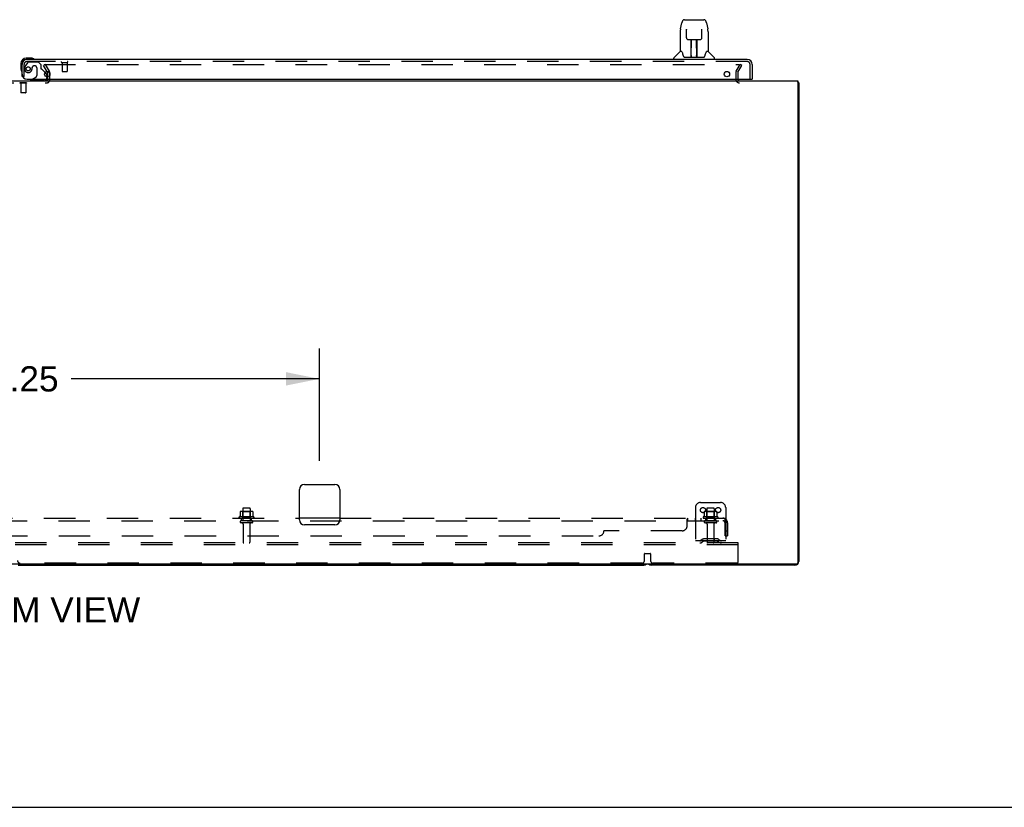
# Model space of a CAD drawing. Header units: inches. Extents: x 0 to 283, y 0 to 183.
# Tile 4 of 63: x 96 to 145, y 0 to 39. Entities that reach past the tile are written whole.
import ezdxf

# ---------------------------------------------------------------- set-up
doc = ezdxf.new("R2010")
doc.units = ezdxf.units.IN
doc.header["$LTSCALE"] = 15.583333
doc.header["$MEASUREMENT"] = 0
doc.linetypes.add('HIDDEN', pattern=[0.2, 0.1, -0.1])
doc.layers.get('0').update_dxf_attribs({"linetype": 'CONTINUOUS'})
for name, color, linetype in [('DEFAULT_2', 8, 'HIDDEN'), ('DIMENSIONS', 7, 'CONTINUOUS'), ('RIGHTHAND_DOOR_ASSEMBLY', 7, 'CONTINUOUS'), ('SUBPANEL', 7, 'CONTINUOUS')]:
    doc.layers.add(name, color=color, linetype=linetype)
doc.styles.get("Standard").update_dxf_attribs({"font": 'arial.ttf'})
doc.dimstyles.new('DIMSTYLE_1', dxfattribs={"dimtxt": 1.25, "dimasz": 1.666667, "dimexe": 0.09, "dimexo": 0.07, "dimgap": 0.0375, "dimtad": 0, "dimtih": 1, "dimtoh": 1, "dimzin": 4, "dimdsep": 46, "dimtxsty": 'Standard', "dimblk": '_FILLED', "dimblk1": '_FILLED', "dimblk2": '_FILLED', "dimcen": 0.09, "dimadec": 3, "dimazin": 1, "dimtfac": 1, "dimtdec": 3, "dimtofl": 0, "dimtmove": 0, "dimatfit": 3, "dimldrblk": '_FILLED', "dimfxl": 0, "dimtolj": 1, "dimtzin": 4, "dimarcsym": 0})

# ---------------------------------------------------------------- blocks, each defined once
blk = doc.blocks.new('_FILLED')
at = {"color": 0, "linetype": 'ByBlock'}
blk.add_solid([(0, 0), (-1, 0.2), (-1, -0.2)], dxfattribs=at)
blk = doc.blocks.new('*D14')
at = {"layer": 'DIMENSIONS', "color": 2, "linetype": 'Continuous'}
for p, q in [((80.944, 17.162), (80.944, 22.727)), ((111.194, 17.162), (111.194, 22.727)), ((80.944, 21.227), (93.259, 21.227)), ((111.194, 21.227), (98.878, 21.227))]:
    blk.add_line(p, q, dxfattribs=at)
at = {"layer": 'DIMENSIONS', "color": 2, "linetype": 'Continuous', "xscale": 1.6666666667, "yscale": 1.6666666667, "zscale": 1.6666666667, "rotation": 180}
blk.add_blockref('_FILLED', (80.944, 21.227), dxfattribs=at)
at = {"layer": 'DIMENSIONS', "color": 2, "linetype": 'Continuous', "xscale": 1.6666666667, "yscale": 1.6666666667, "zscale": 1.6666666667}
blk.add_blockref('_FILLED', (111.194, 21.227), dxfattribs=at)
at = {"layer": 'DIMENSIONS', "color": 2, "linetype": 'Continuous', "insert": (96.069, 21.852), "char_height": 1.25, "width": 4.36803, "attachment_point": 2, "line_spacing_factor": 0.9}
blk.add_mtext('30.25', dxfattribs=at)

msp = doc.modelspace()

# ---------------------------------------------------------------- linework, layer by layer
at = {"color": 3, "linetype": 'Continuous'}
for p, q in [((97.715, 36.193), (97.715, 36.4)), ((57.246, 35.996), (134.892, 35.996)), ((134.892, 35.996), (134.892, 12.108)), ((134.944, 35.892), (134.944, 12.185)), ((110.194, 14.246), (110.194, 15.746)), ((110.444, 15.996), (111.944, 15.996)), ((112.194, 15.746), (112.194, 14.246)), ((111.944, 13.996), (110.444, 13.996)), ((134.832, 12.048), (57.306, 12.048)), ((134.755, 11.996), (127.633, 11.996))]:
    msp.add_line(p, q, dxfattribs=at)
at = {"color": 7, "linetype": 'Continuous'}
for p, q in [((134.903, 35.924), (134.892, 35.915)), ((134.892, 35.892), (134.944, 35.892)), ((96.258, 11.996), (127.255, 11.996)), ((0, 0), (283.333, 0))]:
    msp.add_line(p, q, dxfattribs=at)
at = {"color": 3, "linetype": 'Continuous'}
for points in [[(134.903, 35.924), (134.905, 35.922), (134.907, 35.92), (134.909, 35.918), (134.912, 35.916), (134.915, 35.914), (134.918, 35.913), (134.921, 35.911)], [(134.921, 35.911), (134.927, 35.908), (134.929, 35.907), (134.932, 35.906), (134.934, 35.904), (134.937, 35.902), (134.939, 35.901), (134.94, 35.899), (134.942, 35.898), (134.943, 35.896), (134.943, 35.894), (134.943, 35.893), (134.944, 35.892)]]:
    msp.add_lwpolyline(points, dxfattribs=at)
for centre, radius, start, end in [((132.008, 36.081), 0.085, 184.0489, 270), ((134.755, 35.807), 0.189, 38.2806, 43.5127), ((110.444, 15.746), 0.25, 90, 180), ((111.944, 15.746), 0.25, 0, 90), ((110.444, 14.246), 0.25, 180, 270), ((111.944, 14.246), 0.25, 270, 360), ((127.633, 12.185), 0.189, 226.487, 270), ((134.755, 12.185), 0.189, 270, 360), ((134.832, 12.108), 0.06, 270, 360)]:
    msp.add_arc(centre, radius, start, end, dxfattribs=at)
at = {"color": 7, "linetype": 'Continuous'}
msp.add_arc((127.255, 12.185), 0.189, 270, 313.4203, dxfattribs=at)
at = {"layer": 'DEFAULT_2', "color": 8, "linetype": 'HIDDEN'}
for p, q in [((97.604, 36.808), (97.514, 36.756)), ((97.71, 36.416), (97.514, 36.756)), ((97.537, 36.808), (131.987, 36.808)), ((97.8, 36.468), (97.604, 36.808)), ((131.837, 36.468), (132.033, 36.808)), ((131.927, 36.416), (132.123, 36.756)), ((132.123, 36.756), (132.033, 36.808)), ((97.715, 36.048), (97.715, 36.193)), ((97.819, 36.046), (97.819, 36.4)), ((131.819, 36.4), (131.819, 36.081)), ((131.923, 36.4), (131.923, 36.081)), ((94.473, 35.892), (97.665, 35.892)), ((96.334, 35.896), (96.334, 35.878)), ((96.671, 35.896), (96.334, 35.896)), ((96.671, 35.878), (96.334, 35.878)), ((96.379, 35.878), (96.379, 35.406)), ((96.627, 35.878), (96.627, 35.406)), ((96.671, 35.896), (96.671, 35.878)), ((96.389, 35.396), (96.379, 35.406)), ((96.627, 35.406), (96.379, 35.406)), ((96.617, 35.396), (96.389, 35.396)), ((96.617, 35.396), (96.627, 35.406)), ((107.824, 14.661), (107.313, 14.661)), ((107.385, 14.641), (107.365, 14.661)), ((107.381, 14.795), (107.381, 14.2)), ((107.726, 14.825), (107.411, 14.825)), ((107.752, 14.641), (107.772, 14.661)), ((107.756, 14.795), (107.756, 14.2)), ((129.819, 14.85), (129.819, 13.1)), ((130.069, 15.1), (131.069, 15.1)), ((130.824, 14.661), (130.313, 14.661)), ((130.385, 14.641), (130.365, 14.661)), ((130.381, 14.795), (130.381, 14.2)), ((130.726, 14.825), (130.411, 14.825)), ((130.752, 14.641), (130.772, 14.661)), ((130.756, 14.795), (130.756, 14.2)), ((131.319, 14.85), (131.319, 13.1)), ((107.924, 14.395), (107.213, 14.395)), ((107.234, 14.325), (107.903, 14.325)), ((107.25, 14.639), (107.25, 14.421)), ((107.826, 14.2), (107.311, 14.2)), ((107.385, 14.345), (107.365, 14.325)), ((107.752, 14.641), (107.385, 14.641)), ((107.385, 14.345), (107.385, 14.641)), ((107.752, 14.345), (107.385, 14.345)), ((107.752, 14.345), (107.752, 14.641)), ((107.752, 14.345), (107.772, 14.325)), ((107.887, 14.639), (107.887, 14.421)), ((130.924, 14.395), (130.213, 14.395)), ((130.234, 14.325), (130.903, 14.325)), ((130.25, 14.639), (130.25, 14.421)), ((130.826, 14.2), (130.311, 14.2)), ((130.385, 14.345), (130.365, 14.325)), ((130.752, 14.641), (130.385, 14.641)), ((130.385, 14.345), (130.385, 14.641)), ((130.752, 14.345), (130.385, 14.345)), ((130.752, 14.345), (130.752, 14.641)), ((130.752, 14.345), (130.772, 14.325)), ((130.887, 14.639), (130.887, 14.421)), ((107.826, 14.09), (107.311, 14.09)), ((107.404, 14.027), (107.404, 13.13)), ((107.734, 14.027), (107.734, 13.13)), ((130.826, 14.09), (130.311, 14.09)), ((130.404, 14.027), (130.404, 13.13)), ((130.734, 14.027), (130.734, 13.13)), ((131.319, 13.204), (129.819, 13.204)), ((130.161, 13.272), (130.093, 13.223)), ((130.222, 13.188), (130.154, 13.139)), ((130.909, 13.294), (130.228, 13.294)), ((130.909, 13.19), (130.228, 13.19)), ((130.394, 13.294), (130.394, 13.19)), ((130.744, 13.294), (130.744, 13.19)), ((130.915, 13.188), (130.983, 13.139)), ((130.976, 13.272), (131.044, 13.223)), ((131.944, 13.1), (60.194, 13.1)), ((131.944, 12.996), (60.194, 12.996)), ((131.944, 12.996), (131.944, 13.1)), ((131.944, 12.162), (131.944, 12.996)), ((127.294, 12.225), (127.294, 12.55)), ((127.314, 12.57), (127.574, 12.57)), ((127.594, 12.55), (127.594, 12.225)), ((127.169, 12.1), (96.344, 12.1)), ((131.881, 12.1), (127.719, 12.1))]:
    msp.add_line(p, q, dxfattribs=at)
for points in [[(131.987, 36.808), (131.989, 36.808), (131.991, 36.808), (131.994, 36.807), (131.996, 36.806), (131.998, 36.805), (132, 36.804), (132.001, 36.803), (132.003, 36.801), (132.004, 36.8), (132.005, 36.798), (132.006, 36.796), (132.007, 36.794), (132.007, 36.793), (132.007, 36.791)], [(132.007, 36.791), (132.007, 36.791), (132.007, 36.789), (132.006, 36.787), (132.006, 36.785), (132.005, 36.783)], [(107.256, 14.648), (107.254, 14.648), (107.253, 14.647), (107.252, 14.645), (107.251, 14.644), (107.25, 14.642), (107.25, 14.641), (107.25, 14.639)], [(107.881, 14.648), (107.883, 14.648), (107.884, 14.647), (107.885, 14.645), (107.886, 14.644), (107.887, 14.642), (107.887, 14.641), (107.887, 14.639)], [(130.256, 14.648), (130.254, 14.648), (130.253, 14.647), (130.252, 14.645), (130.251, 14.644), (130.25, 14.642), (130.25, 14.641), (130.25, 14.639)], [(130.881, 14.648), (130.883, 14.648), (130.884, 14.647), (130.885, 14.645), (130.886, 14.644), (130.887, 14.642), (130.887, 14.641), (130.887, 14.639)], [(107.25, 14.421), (107.25, 14.42), (107.249, 14.419), (107.249, 14.418), (107.249, 14.417), (107.248, 14.416), (107.248, 14.416), (107.248, 14.415), (107.247, 14.415), (107.247, 14.414), (107.247, 14.414), (107.246, 14.414), (107.246, 14.413), (107.246, 14.413), (107.245, 14.413), (107.245, 14.413), (107.245, 14.413), (107.245, 14.412), (107.244, 14.412)], [(107.893, 14.412), (107.892, 14.412), (107.892, 14.413), (107.892, 14.413), (107.892, 14.413), (107.891, 14.413), (107.891, 14.413), (107.891, 14.414), (107.89, 14.414), (107.89, 14.414), (107.89, 14.415), (107.889, 14.415), (107.889, 14.416), (107.889, 14.416), (107.888, 14.417), (107.888, 14.418), (107.888, 14.419), (107.887, 14.42), (107.887, 14.421)], [(130.25, 14.421), (130.25, 14.42), (130.249, 14.419), (130.249, 14.418), (130.249, 14.417), (130.248, 14.416), (130.248, 14.416), (130.248, 14.415), (130.247, 14.415), (130.247, 14.414), (130.247, 14.414), (130.246, 14.414), (130.246, 14.413), (130.246, 14.413), (130.245, 14.413), (130.245, 14.413), (130.245, 14.413), (130.245, 14.412), (130.244, 14.412)], [(130.893, 14.412), (130.892, 14.412), (130.892, 14.413), (130.892, 14.413), (130.892, 14.413), (130.891, 14.413), (130.891, 14.413), (130.891, 14.414), (130.89, 14.414), (130.89, 14.414), (130.89, 14.415), (130.889, 14.415), (130.889, 14.416), (130.889, 14.416), (130.888, 14.417), (130.888, 14.418), (130.888, 14.419), (130.887, 14.42), (130.887, 14.421)]]:
    msp.add_lwpolyline(points, dxfattribs=at)
for centre in [(130.194, 14.725), (130.944, 14.725)]:
    msp.add_circle(centre, 0.128, dxfattribs=at)
for centre, radius, start, end in [((97.682, 36.4), 0.033, 0, 30), ((97.682, 36.4), 0.137, 0, 30), ((131.956, 36.4), 0.137, 150, 180), ((131.956, 36.4), 0.033, 150, 180), ((97.665, 36.046), 0.154, 270, 360), ((97.665, 36.046), 0.05, 270, 360), ((132.008, 36.081), 0.189, 180, 270), ((132.008, 36.081), 0.085, 180, 184.0489), ((107.313, 14.519), 0.141, 90, 113.95), ((107.411, 14.795), 0.03, 90, 180), ((107.726, 14.795), 0.03, 0, 90), ((107.824, 14.519), 0.141, 66.05, 90), ((130.069, 14.85), 0.25, 90, 180), ((130.313, 14.519), 0.141, 90, 113.95), ((130.411, 14.795), 0.03, 90, 180), ((130.726, 14.795), 0.03, 0, 90), ((130.824, 14.519), 0.141, 66.05, 90), ((131.069, 14.85), 0.25, 0, 90), ((107.234, 14.363), 0.0384, 124.4497, 270), ((107.569, 13.794), 0.698, 117.6814, 120.6631), ((107.311, 14.145), 0.055, 90, 270), ((107.826, 14.145), 0.055, 270, 90), ((107.569, 13.794), 0.698, 59.3369, 62.3186), ((107.903, 14.363), 0.0384, 270, 55.5503), ((130.234, 14.363), 0.0384, 124.4497, 270), ((130.569, 13.794), 0.698, 117.6814, 120.6631), ((130.311, 14.145), 0.055, 90, 270), ((130.826, 14.145), 0.055, 270, 90), ((130.569, 13.794), 0.698, 59.3369, 62.3186), ((130.903, 14.363), 0.0384, 270, 55.5503), ((107.341, 14.027), 0.0625, 0, 90), ((107.796, 14.027), 0.0625, 90, 180), ((130.341, 14.027), 0.0625, 0, 90), ((130.796, 14.027), 0.0625, 90, 180), ((130.033, 13.308), 0.104, 270, 305.7539), ((130.228, 13.18), 0.114, 90, 125.7539), ((130.228, 13.18), 0.01, 90, 125.7539), ((130.909, 13.18), 0.114, 54.2461, 90), ((130.909, 13.18), 0.01, 54.2461, 90), ((131.104, 13.308), 0.104, 234.2461, 270), ((107.434, 13.13), 0.03, 180, 270), ((107.704, 13.13), 0.03, 270, 360), ((130.033, 13.308), 0.208, 270, 305.7539), ((130.434, 13.13), 0.03, 180, 270), ((130.704, 13.13), 0.03, 270, 360), ((131.104, 13.308), 0.208, 234.2461, 270), ((96.344, 12.225), 0.125, 180, 270), ((127.169, 12.225), 0.125, 270, 360), ((127.314, 12.55), 0.02, 90, 180), ((127.574, 12.55), 0.02, 0, 90), ((127.719, 12.225), 0.125, 180, 270), ((131.881, 12.162), 0.0625, 270, 360)]:
    msp.add_arc(centre, radius, start, end, dxfattribs=at)
at = {"layer": 'RIGHTHAND_DOOR_ASSEMBLY', "color": 7, "linetype": 'Continuous'}
for p, q in [((129.082, 38.562), (129.147, 38.868)), ((129.271, 39.022), (130.155, 39.022)), ((129.358, 39.022), (129.356, 39.022)), ((130.156, 39.022), (130.241, 39.022)), ((130.365, 38.868), (130.43, 38.562)), ((130.436, 38.532), (130.43, 38.562)), ((129.067, 38.419), (129.067, 37.447)), ((129.368, 38.548), (129.368, 38.545)), ((129.368, 38.545), (129.368, 38.541)), ((129.368, 38.541), (129.368, 38.537)), ((129.368, 38.537), (129.369, 38.53)), ((129.369, 38.53), (129.369, 38.524)), ((129.371, 38.399), (129.369, 38.524)), ((129.376, 38.116), (129.371, 38.399)), ((129.376, 38.116), (129.377, 38.103)), ((130.136, 38.116), (130.143, 38.529)), ((130.143, 38.529), (130.144, 38.537)), ((130.144, 38.537), (130.144, 38.541)), ((130.445, 38.419), (130.445, 37.447)), ((129.456, 38.038), (129.576, 38.038)), ((129.607, 37.192), (129.622, 38.039)), ((129.612, 38.039), (129.901, 38.039)), ((129.614, 37.623), (129.614, 38.039)), ((129.621, 37.983), (129.614, 37.983)), ((129.618, 37.813), (129.614, 37.813)), ((129.617, 37.802), (129.614, 37.802)), ((129.882, 37.172), (129.867, 38.039)), ((129.868, 37.983), (129.898, 37.983)), ((129.898, 37.813), (129.871, 37.813)), ((129.898, 37.802), (129.871, 37.802)), ((129.872, 38.039), (129.872, 37.983)), ((129.898, 37.172), (129.898, 38.039)), ((129.936, 38.038), (130.056, 38.038)), ((96.903, 37.114), (96.647, 37.114)), ((96.941, 37.111), (96.903, 37.114)), ((128.752, 37.054), (128.752, 37.116)), ((129.061, 37.442), (128.764, 37.144)), ((129.14, 37.447), (129.067, 37.447)), ((129.137, 37.447), (129.143, 37.437)), ((129.203, 37.282), (129.217, 37.235)), ((129.217, 37.235), (129.22, 37.227)), ((129.27, 37.172), (130.242, 37.172)), ((129.608, 37.244), (129.607, 37.218)), ((129.614, 37.172), (129.614, 37.176)), ((129.875, 37.573), (129.898, 37.573)), ((129.898, 37.569), (129.875, 37.569)), ((129.881, 37.218), (129.881, 37.244)), ((130.292, 37.226), (130.295, 37.235)), ((130.369, 37.436), (130.375, 37.446)), ((130.445, 37.447), (130.372, 37.447)), ((130.451, 37.442), (130.748, 37.144)), ((130.76, 37.054), (130.76, 37.116)), ((96.384, 36.851), (96.384, 36.594)), ((96.69, 37.054), (96.647, 37.054)), ((97.038, 37.067), (97.032, 37.069)), ((96.384, 36.594), (96.386, 36.556)), ((96.429, 36.465), (96.43, 36.459)), ((97.586, 36.403), (97.643, 36.346)), ((97.673, 36.275), (97.673, 36.193)), ((96.955, 36.075), (96.886, 36.035)), ((96.886, 35.996), (96.886, 36.035)), ((132.611, 36.075), (132.631, 36.075))]:
    msp.add_line(p, q, dxfattribs=at)
at = {"layer": 'RIGHTHAND_DOOR_ASSEMBLY', "color": 3, "linetype": 'Continuous'}
for p, q in [((96.444, 36.2), (96.444, 36.807)), ((132.385, 37.054), (96.69, 37.054)), ((132.631, 36.807), (132.631, 36.075)), ((96.694, 36.075), (132.611, 36.075))]:
    msp.add_line(p, q, dxfattribs=at)
at = {"layer": 'RIGHTHAND_DOOR_ASSEMBLY', "color": 8, "linetype": 'HIDDEN'}
for p, q in [((96.548, 36.2), (96.548, 36.807)), ((96.723, 36.895), (96.622, 36.751)), ((132.385, 36.95), (96.69, 36.95)), ((96.788, 36.929), (97.24, 36.929)), ((96.945, 36.639), (96.945, 36.65)), ((97.076, 36.737), (97.043, 36.737)), ((97.174, 36.639), (97.174, 36.259)), ((97.366, 36.803), (97.24, 36.929)), ((97.366, 36.803), (97.366, 36.624)), ((98.406, 36.907), (98.69, 36.907)), ((98.424, 36.907), (98.424, 36.46)), ((98.672, 36.907), (98.672, 36.46)), ((132.527, 36.075), (132.527, 36.807)), ((96.548, 36.2), (96.444, 36.2)), ((96.955, 36.075), (97.124, 36.173)), ((97.424, 36.565), (97.586, 36.403)), ((97.673, 36.193), (97.673, 36.153)), ((98.434, 36.45), (98.662, 36.45)), ((97.516, 35.996), (96.886, 35.996))]:
    msp.add_line(p, q, dxfattribs=at)
at = {"layer": 'RIGHTHAND_DOOR_ASSEMBLY', "color": 7, "linetype": 'Continuous'}
for points in [[(129.082, 38.562), (129.076, 38.531), (129.071, 38.492), (129.068, 38.452), (129.067, 38.419)], [(129.271, 39.022), (129.268, 39.022), (129.255, 39.02), (129.242, 39.017), (129.229, 39.012), (129.218, 39.005), (129.208, 38.997), (129.199, 38.988), (129.19, 38.979), (129.183, 38.968), (129.177, 38.957), (129.171, 38.944), (129.165, 38.931), (129.16, 38.916), (129.155, 38.899), (129.15, 38.88), (129.147, 38.867)], [(130.365, 38.867), (130.362, 38.881), (130.357, 38.899), (130.352, 38.916), (130.347, 38.931), (130.341, 38.945), (130.335, 38.957), (130.329, 38.969), (130.321, 38.979), (130.313, 38.989), (130.304, 38.998), (130.294, 39.006), (130.282, 39.012), (130.27, 39.017), (130.257, 39.021), (130.243, 39.022), (130.241, 39.022)], [(129.368, 38.55), (129.368, 38.551), (129.368, 38.551), (129.368, 38.551), (129.368, 38.55), (129.368, 38.55), (129.368, 38.549), (129.368, 38.548)], [(129.377, 38.103), (129.381, 38.09), (129.386, 38.078), (129.393, 38.068), (129.402, 38.058), (129.412, 38.051), (129.423, 38.045), (129.434, 38.041), (129.446, 38.038), (129.455, 38.038)], [(130.057, 38.038), (130.067, 38.038), (130.079, 38.041), (130.09, 38.045), (130.101, 38.051), (130.111, 38.059), (130.12, 38.069), (130.127, 38.079), (130.132, 38.091), (130.135, 38.104), (130.136, 38.116)], [(130.144, 38.541), (130.144, 38.545), (130.144, 38.547), (130.144, 38.548), (130.144, 38.549), (130.144, 38.55), (130.144, 38.551), (130.144, 38.551)], [(130.445, 38.418), (130.444, 38.452), (130.441, 38.492), (130.436, 38.532)], [(129.576, 38.038), (129.58, 38.038), (129.589, 38.038), (129.597, 38.038)], [(129.597, 38.038), (129.605, 38.039), (129.612, 38.039)], [(129.901, 38.039), (129.908, 38.039), (129.916, 38.038)], [(129.916, 38.038), (129.925, 38.038), (129.933, 38.038), (129.936, 38.038)], [(129.143, 37.437), (129.156, 37.409), (129.171, 37.373), (129.187, 37.331), (129.203, 37.282)], [(129.22, 37.227), (129.225, 37.214), (129.23, 37.204), (129.235, 37.195)], [(129.235, 37.195), (129.24, 37.188), (129.246, 37.182), (129.253, 37.177), (129.26, 37.173), (129.268, 37.172), (129.27, 37.172)], [(130.242, 37.172), (130.244, 37.172), (130.252, 37.173), (130.259, 37.176), (130.266, 37.181), (130.271, 37.187), (130.277, 37.195)], [(130.277, 37.195), (130.282, 37.203), (130.287, 37.213), (130.292, 37.226)], [(130.295, 37.235), (130.309, 37.281), (130.325, 37.329), (130.34, 37.371), (130.355, 37.408), (130.369, 37.436)]]:
    msp.add_lwpolyline(points, dxfattribs=at)
at = {"layer": 'RIGHTHAND_DOOR_ASSEMBLY', "color": 8, "linetype": 'HIDDEN'}
msp.add_circle((96.748, 36.587), 0.101, dxfattribs=at)
at = {"layer": 'RIGHTHAND_DOOR_ASSEMBLY', "color": 3, "linetype": 'Continuous'}
for centre in [(97.694, 36.325), (131.381, 36.325)]:
    msp.add_circle(centre, 0.133, dxfattribs=at)
at = {"layer": 'RIGHTHAND_DOOR_ASSEMBLY', "color": 7, "linetype": 'Continuous'}
for centre, radius, start, end in [((96.647, 36.851), 0.263, 90, 180), ((96.903, 36.864), 0.25, 59.1101, 90), ((128.791, 37.116), 0.0394, 135, 180), ((129.075, 37.428), 0.0197, 97.5, 135), ((129.626, 37.191), 0.0197, 179, 269.9232), ((129.862, 37.191), 0.0197, 270.0771, 1), ((130.437, 37.428), 0.0197, 45, 82.5), ((130.721, 37.116), 0.0394, 0, 45), ((96.647, 36.851), 0.203, 90, 180), ((97.024, 37.069), 0.015, 270, 353.6204), ((97.024, 37.065), 0.015, 6.3796, 59.1101), ((96.634, 36.594), 0.25, 180, 210.8899), ((96.432, 36.474), 0.015, 210.8899, 263.6204), ((96.429, 36.474), 0.015, 276.3796, 360), ((97.573, 36.275), 0.1, 0, 45), ((97.516, 36.153), 0.157, 270, 280.1104), ((97.516, 36.153), 0.157, 291.3822, 330.1697)]:
    msp.add_arc(centre, radius, start, end, dxfattribs=at)
at = {"layer": 'RIGHTHAND_DOOR_ASSEMBLY', "color": 3, "linetype": 'Continuous'}
for centre, radius, start, end in [((96.69, 36.807), 0.246, 90, 180), ((132.385, 36.807), 0.246, 0, 90), ((96.694, 36.325), 0.25, 180, 270)]:
    msp.add_arc(centre, radius, start, end, dxfattribs=at)
at = {"layer": 'RIGHTHAND_DOOR_ASSEMBLY', "color": 8, "linetype": 'HIDDEN'}
for centre, radius, start, end in [((96.69, 36.807), 0.142, 90, 180), ((96.748, 36.587), 0.187, 163.1561, 342.1518), ((96.938, 36.529), 0.386, 144.9, 163.1561), ((96.788, 36.85), 0.079, 90, 144.9), ((96.552, 36.65), 0.393, 342.0702, 358.3395), ((97.043, 36.639), 0.098, 90, 180), ((97.076, 36.639), 0.098, 0, 90), ((97.405, 36.624), 0.039, 180, 248.3904), ((98.406, 36.928), 0.0215, 90, 270), ((98.69, 36.928), 0.0215, 270, 90), ((132.385, 36.807), 0.142, 0, 90), ((97.074, 36.259), 0.1, 300.092, 360), ((97.353, 36.494), 0.1, 45, 68.3904), ((97.516, 36.153), 0.157, 330.1697, 360), ((98.434, 36.46), 0.01, 180, 270), ((98.662, 36.46), 0.01, 270, 360), ((97.516, 36.153), 0.157, 280.1104, 291.3822)]:
    msp.add_arc(centre, radius, start, end, dxfattribs=at)
at = {"layer": 'RIGHTHAND_DOOR_ASSEMBLY', "color": 7, "linetype": 'Continuous'}
for centre, major_axis, start_param, end_param in [((129.606, 37.211), (0.0394, 0), -1.369355, -1.264777), ((129.882, 37.211), (0, 0.0394), -3.447611, -3.141593)]:
    msp.add_ellipse(centre, major_axis=major_axis, ratio=1, start_param=start_param, end_param=end_param, dxfattribs=at)
at = {"layer": 'SUBPANEL', "color": 8, "linetype": 'HIDDEN'}
for p, q in [((60.85, 14.2), (131.287, 14.2)), ((81.944, 14.325), (110.194, 14.325)), ((107.319, 14.2), (107.319, 14.325)), ((107.819, 14.2), (107.819, 14.325)), ((112.194, 14.325), (131.287, 14.325)), ((129.412, 13.95), (129.412, 14.271)), ((129.412, 14.174), (129.414, 14.174)), ((129.435, 14.315), (129.436, 14.318)), ((129.441, 14.322), (129.442, 14.323)), ((129.448, 14.2), (129.448, 14.325)), ((129.809, 14.325), (129.809, 14.2)), ((130.09, 14.325), (130.09, 14.2)), ((130.319, 14.325), (130.319, 14.2)), ((130.819, 14.325), (130.819, 14.2)), ((131.326, 14.271), (131.246, 14.174)), ((131.267, 14.199), (131.268, 14.2)), ((131.287, 14.2), (131.287, 14.325)), ((129.162, 13.7), (125.287, 13.7)), ((131.287, 13.45), (131.287, 14.088)), ((131.287, 13.7), (131.412, 13.7)), ((131.412, 14.088), (131.412, 13.45)), ((67.1, 13.45), (125.037, 13.45)), ((131.287, 13.45), (131.412, 13.45))]:
    msp.add_line(p, q, dxfattribs=at)
at = {"layer": 'SUBPANEL', "color": 3, "linetype": 'Continuous'}
msp.add_line((112.194, 14.325), (110.194, 14.325), dxfattribs=at)
at = {"layer": 'SUBPANEL', "color": 8, "linetype": 'HIDDEN'}
for points in [[(129.412, 14.271), (129.414, 14.273), (129.416, 14.276), (129.418, 14.279), (129.419, 14.282), (129.421, 14.286), (129.423, 14.29), (129.426, 14.298)], [(129.412, 14.174), (129.414, 14.174), (129.416, 14.174), (129.418, 14.174), (129.42, 14.174), (129.421, 14.175), (129.423, 14.176), (129.425, 14.177), (129.426, 14.178), (129.428, 14.18), (129.429, 14.181)], [(129.416, 14.174), (129.418, 14.174), (129.42, 14.174), (129.421, 14.175)], [(129.423, 14.176), (129.425, 14.177), (129.426, 14.178)], [(129.426, 14.298), (129.428, 14.302), (129.429, 14.305)], [(129.428, 14.18), (129.429, 14.181), (129.431, 14.183), (129.432, 14.185), (129.435, 14.19)], [(129.429, 14.305), (129.431, 14.309), (129.433, 14.312)], [(129.433, 14.312), (129.435, 14.315), (129.436, 14.318), (129.439, 14.32), (129.441, 14.322), (129.442, 14.323), (129.444, 14.324), (129.446, 14.324), (129.448, 14.325)], [(129.435, 14.19), (129.437, 14.192), (129.438, 14.194), (129.44, 14.195), (129.441, 14.197), (129.443, 14.198)], [(129.438, 14.194), (129.44, 14.195), (129.441, 14.197), (129.443, 14.198), (129.444, 14.199), (129.446, 14.199), (129.448, 14.2)], [(129.444, 14.324), (129.446, 14.324), (129.448, 14.325)], [(129.444, 14.199), (129.446, 14.199), (129.448, 14.2)], [(131.246, 14.174), (131.247, 14.174), (131.248, 14.174), (131.249, 14.174), (131.25, 14.174), (131.251, 14.175), (131.253, 14.176), (131.254, 14.177), (131.256, 14.178), (131.258, 14.18), (131.26, 14.181), (131.264, 14.185)], [(131.287, 14.259), (131.287, 14.259), (131.287, 14.259), (131.287, 14.259), (131.287, 14.259), (131.287, 14.258), (131.287, 14.258), (131.287, 14.257), (131.287, 14.257), (131.287, 14.256), (131.287, 14.255), (131.287, 14.255), (131.287, 14.254), (131.286, 14.253), (131.286, 14.252), (131.286, 14.252), (131.286, 14.251), (131.286, 14.25), (131.286, 14.249), (131.285, 14.248), (131.285, 14.247), (131.285, 14.247), (131.285, 14.246), (131.285, 14.245), (131.284, 14.244), (131.284, 14.243), (131.284, 14.242), (131.284, 14.241), (131.283, 14.24), (131.283, 14.239), (131.283, 14.238), (131.282, 14.237), (131.282, 14.236), (131.282, 14.235), (131.282, 14.234), (131.281, 14.233), (131.281, 14.232), (131.28, 14.231), (131.28, 14.23), (131.28, 14.229), (131.279, 14.228), (131.279, 14.227), (131.279, 14.226), (131.278, 14.225), (131.278, 14.224), (131.277, 14.223), (131.277, 14.222), (131.277, 14.221), (131.276, 14.219), (131.276, 14.218), (131.275, 14.217), (131.275, 14.216), (131.274, 14.215), (131.274, 14.214), (131.274, 14.213), (131.273, 14.212), (131.273, 14.211), (131.272, 14.211), (131.272, 14.21), (131.271, 14.209), (131.271, 14.208), (131.271, 14.207), (131.27, 14.206), (131.27, 14.205), (131.269, 14.205), (131.269, 14.204), (131.269, 14.203), (131.268, 14.202), (131.268, 14.202), (131.267, 14.201), (131.267, 14.2), (131.267, 14.2), (131.266, 14.199), (131.266, 14.198), (131.266, 14.198), (131.265, 14.197), (131.265, 14.197), (131.265, 14.196), (131.264, 14.196), (131.264, 14.196), (131.264, 14.196)], [(131.264, 14.185), (131.266, 14.187), (131.269, 14.19), (131.271, 14.192), (131.274, 14.194), (131.276, 14.195), (131.279, 14.197), (131.281, 14.198), (131.283, 14.199), (131.285, 14.199), (131.287, 14.2)], [(131.264, 14.196), (131.264, 14.196), (131.264, 14.196), (131.265, 14.196), (131.265, 14.196), (131.265, 14.197), (131.265, 14.197), (131.266, 14.198), (131.266, 14.198), (131.266, 14.198), (131.267, 14.199)], [(131.311, 14.294), (131.308, 14.302), (131.306, 14.305), (131.304, 14.309), (131.303, 14.312), (131.301, 14.315), (131.299, 14.318), (131.297, 14.32), (131.295, 14.322), (131.293, 14.323), (131.291, 14.324), (131.289, 14.324), (131.287, 14.325)], [(131.287, 14.256), (131.287, 14.257), (131.287, 14.257), (131.287, 14.258), (131.287, 14.258), (131.287, 14.259), (131.287, 14.259), (131.287, 14.259), (131.287, 14.259)], [(131.326, 14.271), (131.323, 14.273), (131.321, 14.276), (131.319, 14.279), (131.317, 14.282), (131.315, 14.286), (131.313, 14.29), (131.311, 14.294)]]:
    msp.add_lwpolyline(points, dxfattribs=at)
for centre, radius, start, end in [((131.175, 14.088), 0.237, 0, 90), ((131.175, 14.088), 0.112, 0, 90), ((125.037, 13.7), 0.25, 270, 360), ((129.162, 13.95), 0.25, 270, 360)]:
    msp.add_arc(centre, radius, start, end, dxfattribs=at)

# ---------------------------------------------------------------- texts
at = {"layer": 'DIMENSIONS', "color": 2, "linetype": 'Continuous', "insert": (96.095, 10.411), "char_height": 1.25, "width": 12.38848, "attachment_point": 2, "line_spacing_factor": 0.9}
msp.add_mtext('BOTTOM VIEW', dxfattribs=at)

# ---------------------------------------------------------------- dimensions: what is measured, and where the dimension line sits
at = {"layer": 'DIMENSIONS', "color": 2, "linetype": 'Continuous'}
dim = msp.add_linear_dim(base=(111.194, 21.227), p1=(80.944, 17.092), p2=(111.194, 17.092), dimstyle='DIMSTYLE_1', dxfattribs=at)
dim.commit()
dim.dimension.update_dxf_attribs({"geometry": '*D14', "text_midpoint": (96.071, 21.22), "dimtype": 160})

doc.saveas('drawing.dxf')
